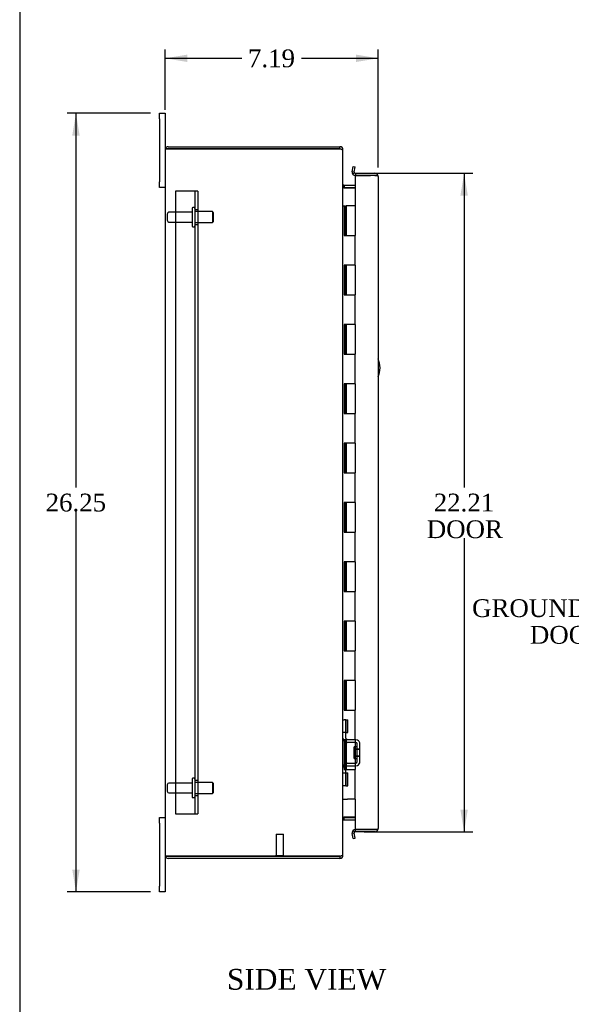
# Model space of a CAD drawing. Header units: inches. Extents: x 1 to 150, y -1 to 99.
# Tile 2 of 11: x 1 to 19, y 28 to 61. Entities that reach past the tile are written whole.
import ezdxf
from ezdxf import colors
from ezdxf.entities.mleader import LeaderData, LeaderLine
from ezdxf.enums import TextEntityAlignment as Align
from ezdxf.lldxf.tags import DXFTag
from ezdxf.math import Vec2, Vec3

# ---------------------------------------------------------------- set-up
doc = ezdxf.new("R2010")
doc.units = ezdxf.units.IN
doc.header["$MEASUREMENT"] = 0
for name, color, linetype in [('COM40153-1', 7, 'Continuous'), ('COM40676', 7, 'Continuous'), ('COM42780', 7, 'Continuous'), ('COM48431', 7, 'Continuous'), ('COM71102-11', 7, 'Continuous'), ('Default', 7, 'Continuous'), ('FET07710', 7, 'Continuous'), ('GSK10080', 7, 'Continuous'), ('HNG10610-20B', 7, 'Continuous'), ('HNG10610-20C', 7, 'Continuous'), ('STD21878', 7, 'Continuous'), ('STD26094', 7, 'Continuous')]:
    doc.layers.add(name, color=color, linetype=linetype)
doc.styles.add('SEACAD_Times_New_Roman', font='times.ttf')
tags = doc.linetypes.add('HIDDEN2', pattern=[0.1875, 0.125, -0.0625]).pattern_tags.tags
tags[6:7] = [DXFTag(74, 4), DXFTag(75, 0), DXFTag(340, '0'), DXFTag(46, 0.0), DXFTag(50, 0.0), DXFTag(44, 0.0), DXFTag(45, 0.0)]
tags[4:5] = [DXFTag(74, 4), DXFTag(75, 0), DXFTag(340, '0'), DXFTag(46, 0.0), DXFTag(50, 0.0), DXFTag(44, 0.0), DXFTag(45, 0.0)]
doc.dimstyles.new('HAMMOND_(STH_-_120x80)', dxfattribs={"dimtxt": 0.6, "dimasz": 0.75, "dimexe": 0.3, "dimexo": 0.3, "dimgap": 0.15, "dimtad": 0, "dimtih": 1, "dimtoh": 1, "dimzin": 0, "dimdsep": 46, "dimtxsty": 'SEACAD_Times_New_Roman', "dimblk1": '_SE_FILLED', "dimblk2": '_SE_FILLED', "dimsah": 1, "dimcen": 0.3, "dimadec": 0, "dimazin": 0, "dimtfac": 0.8, "dimtofl": 0, "dimtmove": 0, "dimatfit": 3, "dimfxl": 1, "dimtolj": 1, "dimtzin": 0, "dimarcsym": 0})

# ---------------------------------------------------------------- blocks, each defined once
blk = doc.blocks.new('SE8')
at = {"layer": 'COM40153-1', "color": 7, "linetype": 'Continuous'}
blk.add_arc((12.047, 49.706), 0.75, 335.9701, 24.0299, dxfattribs=at)
at = {"layer": 'COM40676', "color": 7, "linetype": 'HIDDEN2'}
for p, q in [((6.526, 55.666), (5.901, 55.666)), ((5.901, 55.666), (5.901, 34.666)), ((6.651, 55.666), (6.526, 55.666)), ((6.556, 55.666), (6.556, 34.666)), ((6.651, 55.666), (6.651, 34.666)), ((6.651, 55.041), (6.556, 55.041)), ((6.556, 54.541), (6.651, 54.541)), ((6.651, 35.791), (6.556, 35.791)), ((6.556, 35.291), (6.651, 35.291)), ((5.901, 34.666), (6.526, 34.666)), ((6.526, 34.666), (6.651, 34.666))]:
    blk.add_line(p, q, dxfattribs=at)
at = {"layer": 'COM42780', "color": 7, "linetype": 'HIDDEN2'}
for p, q in [((11.547, 37.843), (11.589, 37.843)), ((11.639, 37.843), (11.589, 37.843)), ((11.639, 37.843), (11.706, 37.843)), ((11.639, 37.406), (11.639, 37.843)), ((11.642, 37.843), (11.642, 37.406)), ((11.706, 37.406), (11.706, 37.843)), ((11.589, 37.406), (11.547, 37.406)), ((11.639, 37.406), (11.589, 37.406)), ((11.639, 37.406), (11.706, 37.406)), ((11.642, 37.221), (11.642, 37.406)), ((11.977, 37.073), (11.687, 37.078)), ((11.978, 37.168), (11.689, 37.173)), ((11.929, 36.533), (11.929, 36.923)), ((12.024, 36.923), (11.929, 36.923)), ((12.032, 37.156), (11.978, 37.168)), ((12.024, 36.431), (12.024, 37.025)), ((12.119, 36.431), (12.119, 37.025)), ((12.119, 36.853), (11.929, 36.853)), ((12.119, 36.835), (11.929, 36.835)), ((11.929, 36.622), (12.119, 36.622)), ((12.119, 36.603), (11.929, 36.603)), ((11.929, 36.533), (12.024, 36.533)), ((11.642, 36.05), (11.642, 36.235)), ((11.687, 36.378), (11.977, 36.383)), ((11.689, 36.283), (11.978, 36.288)), ((11.978, 36.288), (12.032, 36.3)), ((11.547, 36.05), (11.589, 36.05)), ((11.589, 36.05), (11.639, 36.05)), ((11.639, 36.05), (11.706, 36.05)), ((11.639, 35.613), (11.639, 36.05)), ((11.641, 35.918), (11.642, 35.918)), ((11.641, 35.809), (11.641, 35.918)), ((11.641, 35.888), (11.642, 35.888)), ((11.642, 36.05), (11.642, 35.613)), ((11.706, 35.613), (11.706, 36.05)), ((11.589, 35.613), (11.547, 35.613)), ((11.639, 35.613), (11.589, 35.613)), ((11.639, 35.613), (11.706, 35.613)), ((11.641, 35.809), (11.642, 35.809)), ((11.641, 35.778), (11.641, 35.809)), ((11.641, 35.803), (11.642, 35.803)), ((11.641, 35.778), (11.642, 35.778)), ((11.641, 35.745), (11.641, 35.778)), ((11.641, 35.745), (11.642, 35.745))]:
    blk.add_line(p, q, dxfattribs=at)
for centre, radius, start, end in [((11.69, 37.221), 0.143, 180, 206.9082), ((11.69, 37.221), 0.048, 180, 269), ((11.69, 37.221), 0.143, 206.9082, 269), ((11.976, 37.025), 0.048, 0, 89), ((11.976, 37.025), 0.143, 0, 66.6665), ((11.69, 36.235), 0.143, 153.0918, 180), ((11.69, 36.235), 0.143, 91, 153.0918), ((11.69, 36.235), 0.048, 91, 180), ((11.976, 36.431), 0.048, 271, 0), ((11.976, 36.431), 0.143, 293.3335, 0)]:
    blk.add_arc(centre, radius, start, end, dxfattribs=at)
at = {"layer": 'COM48431', "color": 7, "linetype": 'Continuous'}
for p, q in [((5.655, 57.166), (11.439, 57.166)), ((11.439, 57.094), (11.439, 57.166)), ((5.547, 57.058), (5.547, 33.274)), ((5.553, 57.094), (5.655, 57.094)), ((5.655, 57.094), (5.553, 57.094)), ((5.655, 57.094), (11.439, 57.094)), ((11.439, 57.094), (5.655, 57.094)), ((11.523, 57.058), (11.547, 57.058)), ((11.547, 57.034), (11.547, 57.058)), ((11.547, 33.3), (11.547, 57.032)), ((11.583, 55.863), (11.583, 55.791)), ((11.583, 55.863), (11.962, 55.863)), ((11.583, 55.791), (11.962, 55.791)), ((11.583, 55.778), (11.962, 55.778)), ((11.962, 34.555), (11.583, 34.555)), ((11.583, 34.541), (11.962, 34.541)), ((11.583, 34.469), (11.583, 34.541)), ((11.583, 34.469), (11.962, 34.469)), ((5.655, 33.238), (5.553, 33.238)), ((5.553, 33.238), (5.655, 33.238)), ((5.655, 33.238), (11.439, 33.238)), ((11.439, 33.238), (5.655, 33.238)), ((11.439, 33.238), (11.439, 33.166)), ((11.523, 33.274), (11.547, 33.274)), ((11.547, 33.274), (11.547, 33.298)), ((11.439, 33.166), (5.655, 33.166))]:
    blk.add_line(p, q, dxfattribs=at)
for centre, radius, start, end in [((5.655, 57.058), 0.108, 90, 160.5288), ((11.439, 57.058), 0.108, 0, 90), ((5.655, 57.058), 0.108, 160.5288, 180), ((11.439, 57.058), 0.036, 51.2764, 90), ((11.583, 55.899), 0.036, 180, 270), ((11.583, 55.899), 0.108, 259.6032, 270), ((11.583, 34.433), 0.108, 90, 100.3965), ((11.583, 34.433), 0.036, 90, 180), ((5.655, 33.274), 0.108, 180, 199.4712), ((5.655, 33.274), 0.108, 199.4712, 270), ((11.439, 33.274), 0.108, 270, 360), ((11.439, 33.274), 0.036, 270, 308.7236)]:
    blk.add_arc(centre, radius, start, end, dxfattribs=at)
for centre, start_param, end_param in [((5.655, 57.058), 2.801756, 3.141593), ((5.655, 33.274), 3.141593, 3.48143)]:
    blk.add_ellipse(centre, major_axis=(0.108, 0), ratio=0.997813, start_param=start_param, end_param=end_param, dxfattribs=at)
for points, knots in [([(11.547, 57.032), (11.547, 57.038), (11.544, 57.043), (11.533, 57.053), (11.525, 57.058), (11.505, 57.068), (11.493, 57.074), (11.467, 57.084), (11.453, 57.089), (11.439, 57.094)], [0, 0, 0, 0, 0.25, 0.25, 0.5, 0.5, 0.75, 0.75, 1, 1, 1, 1]), ([(11.547, 55.881), (11.547, 55.871), (11.547, 55.86), (11.55, 55.84), (11.551, 55.83), (11.555, 55.815), (11.557, 55.81), (11.56, 55.801), (11.562, 55.797), (11.567, 55.789), (11.569, 55.785), (11.574, 55.781), (11.576, 55.78), (11.579, 55.778), (11.581, 55.778), (11.583, 55.778)], [0, 0, 0, 0, 0.25, 0.25, 0.5, 0.5, 0.625, 0.625, 0.75, 0.75, 0.875, 0.875, 0.9375, 0.9375, 1, 1, 1, 1]), ([(11.583, 34.555), (11.581, 34.554), (11.579, 34.554), (11.576, 34.553), (11.574, 34.551), (11.569, 34.547), (11.567, 34.544), (11.562, 34.536), (11.56, 34.531), (11.557, 34.522), (11.555, 34.517), (11.551, 34.503), (11.55, 34.492), (11.547, 34.472), (11.547, 34.462), (11.547, 34.451)], [0, 0, 0, 0, 0.0625, 0.0625, 0.125, 0.125, 0.25, 0.25, 0.375, 0.375, 0.5, 0.5, 0.75, 0.75, 1, 1, 1, 1]), ([(11.439, 33.238), (11.453, 33.243), (11.467, 33.249), (11.493, 33.259), (11.505, 33.264), (11.525, 33.274), (11.533, 33.279), (11.544, 33.29), (11.547, 33.295), (11.547, 33.3)], [0, 0, 0, 0, 0.25, 0.25, 0.5, 0.5, 0.75, 0.75, 1, 1, 1, 1])]:
    blk.add_open_spline(points, degree=3, knots=knots, dxfattribs=at)
at = {"layer": 'COM71102-11', "color": 7, "linetype": 'Continuous'}
for p, q in [((11.858, 56.323), (11.888, 56.493)), ((11.888, 56.493), (11.959, 56.481)), ((11.929, 56.311), (11.959, 56.481)), ((11.929, 56.311), (11.858, 56.323)), ((11.937, 56.282), (11.882, 56.235)), ((12.624, 56.197), (11.962, 56.197)), ((11.962, 56.197), (11.962, 55.166)), ((11.965, 56.269), (11.965, 56.197)), ((11.965, 56.269), (12.624, 56.269)), ((11.965, 56.197), (12.472, 56.197)), ((12.624, 56.197), (12.726, 56.197)), ((12.726, 56.197), (12.66, 56.197)), ((12.732, 56.161), (12.732, 34.172)), ((11.962, 35.166), (11.962, 34.136)), ((11.929, 34.021), (11.858, 34.009)), ((11.888, 33.839), (11.858, 34.009)), ((11.937, 34.051), (11.882, 34.097)), ((11.959, 33.851), (11.929, 34.021)), ((11.962, 34.136), (12.624, 34.136)), ((11.965, 34.064), (11.965, 34.136)), ((12.472, 34.136), (11.965, 34.136)), ((12.624, 34.064), (11.965, 34.064)), ((12.624, 34.136), (12.726, 34.136)), ((12.726, 34.136), (12.66, 34.136)), ((11.888, 33.839), (11.959, 33.851))]:
    blk.add_line(p, q, dxfattribs=at)
for centre, radius, start, end in [((11.965, 56.305), 0.108, 170.0001, 219.9999), ((11.965, 56.305), 0.108, 220, 270), ((11.965, 56.305), 0.036, 170, 220), ((11.965, 56.305), 0.036, 220, 270), ((12.624, 56.161), 0.108, 19.4712, 90), ((12.624, 56.161), 0.108, 0, 19.4712), ((11.965, 34.028), 0.108, 140.0001, 189.9999), ((11.965, 34.028), 0.108, 90, 140), ((11.965, 34.028), 0.036, 140, 190), ((11.965, 34.028), 0.036, 90, 140), ((12.624, 34.172), 0.108, 270, 340.5288), ((12.624, 34.172), 0.108, 340.5288, 0)]:
    blk.add_arc(centre, radius, start, end, dxfattribs=at)
for centre, start_param, end_param in [((12.624, 56.161), 3.141593, 3.48143), ((12.624, 34.172), 2.801756, 3.141593)]:
    blk.add_ellipse(centre, major_axis=(-0.108, 0), ratio=0.997813, start_param=start_param, end_param=end_param, dxfattribs=at)
at = {"layer": 'FET07710', "color": 7, "linetype": 'Continuous'}
for p, q in [((5.36, 58.104), (5.36, 58.291)), ((5.36, 58.291), (5.547, 58.291)), ((5.547, 58.291), (5.547, 58.104)), ((5.36, 58.104), (5.36, 55.979)), ((5.547, 58.104), (5.547, 57.058)), ((5.36, 55.791), (5.36, 55.979)), ((5.547, 55.791), (5.36, 55.791)), ((5.36, 34.354), (5.36, 34.541)), ((5.36, 34.541), (5.547, 34.541)), ((5.36, 34.354), (5.36, 32.229)), ((5.547, 33.274), (5.547, 32.229)), ((5.36, 32.041), (5.36, 32.229)), ((5.547, 32.229), (5.547, 32.041)), ((5.547, 32.041), (5.36, 32.041))]:
    blk.add_line(p, q, dxfattribs=at)
at = {"layer": 'GSK10080', "color": 7, "linetype": 'Continuous'}
for p, q in [((12.66, 56.197), (12.472, 56.197)), ((12.472, 56.197), (12.472, 56.197)), ((12.66, 56.197), (12.66, 56.197)), ((12.66, 34.136), (12.472, 34.136)), ((12.472, 34.136), (12.472, 34.136)), ((12.66, 34.136), (12.66, 34.136))]:
    blk.add_line(p, q, dxfattribs=at)
at = {"layer": 'HNG10610-20B', "color": 7, "linetype": 'Continuous'}
for p, q in [((11.547, 55.166), (11.573, 55.166)), ((11.573, 55.166), (11.591, 55.166)), ((11.591, 55.166), (11.633, 55.166)), ((11.591, 55.166), (11.591, 54.166)), ((11.633, 55.166), (11.633, 54.166)), ((11.591, 54.166), (11.699, 54.166)), ((11.699, 54.166), (11.962, 54.166)), ((11.962, 53.166), (11.962, 54.166)), ((11.699, 53.166), (11.591, 53.166)), ((11.591, 53.166), (11.591, 52.166)), ((11.633, 53.166), (11.633, 52.166)), ((11.962, 53.166), (11.699, 53.166)), ((11.591, 52.166), (11.699, 52.166)), ((11.699, 52.166), (11.962, 52.166)), ((11.962, 51.166), (11.962, 52.166)), ((11.699, 51.166), (11.591, 51.166)), ((11.591, 51.166), (11.591, 50.166)), ((11.633, 51.166), (11.633, 50.166)), ((11.962, 51.166), (11.699, 51.166)), ((11.591, 50.166), (11.699, 50.166)), ((11.699, 50.166), (11.962, 50.166)), ((11.962, 49.166), (11.962, 50.166)), ((11.699, 49.166), (11.591, 49.166)), ((11.591, 49.166), (11.591, 48.166)), ((11.633, 49.166), (11.633, 48.166)), ((11.962, 49.166), (11.699, 49.166)), ((11.591, 48.166), (11.699, 48.166)), ((11.699, 48.166), (11.962, 48.166)), ((11.962, 47.166), (11.962, 48.166)), ((11.699, 47.166), (11.591, 47.166)), ((11.591, 47.166), (11.591, 46.166)), ((11.633, 47.166), (11.633, 46.166)), ((11.962, 47.166), (11.699, 47.166)), ((11.591, 46.166), (11.699, 46.166)), ((11.699, 46.166), (11.962, 46.166)), ((11.962, 45.166), (11.962, 46.166)), ((11.699, 45.166), (11.591, 45.166)), ((11.591, 45.166), (11.591, 44.166)), ((11.633, 45.166), (11.633, 44.166)), ((11.962, 45.166), (11.699, 45.166)), ((11.591, 44.166), (11.699, 44.166)), ((11.699, 44.166), (11.962, 44.166)), ((11.962, 43.166), (11.962, 44.166)), ((11.699, 43.166), (11.591, 43.166)), ((11.591, 43.166), (11.591, 42.166)), ((11.633, 43.166), (11.633, 42.166)), ((11.962, 43.166), (11.699, 43.166)), ((11.591, 42.166), (11.699, 42.166)), ((11.699, 42.166), (11.962, 42.166)), ((11.962, 41.166), (11.962, 42.166)), ((11.699, 41.166), (11.591, 41.166)), ((11.591, 41.166), (11.591, 40.166)), ((11.633, 41.166), (11.633, 40.166)), ((11.962, 41.166), (11.699, 41.166)), ((11.591, 40.166), (11.699, 40.166)), ((11.699, 40.166), (11.962, 40.166)), ((11.962, 39.166), (11.962, 40.166)), ((11.699, 39.166), (11.591, 39.166)), ((11.591, 39.166), (11.591, 38.166)), ((11.633, 39.166), (11.633, 38.166)), ((11.962, 39.166), (11.699, 39.166)), ((11.591, 38.166), (11.699, 38.166)), ((11.699, 38.166), (11.962, 38.166)), ((11.962, 37.166), (11.962, 38.166)), ((11.699, 37.166), (11.591, 37.166)), ((11.591, 37.166), (11.591, 36.166)), ((11.633, 37.166), (11.633, 36.166)), ((11.962, 37.166), (11.699, 37.166)), ((11.591, 36.166), (11.699, 36.166)), ((11.699, 36.166), (11.962, 36.166)), ((11.962, 35.166), (11.962, 36.166)), ((11.547, 35.166), (11.573, 35.166)), ((11.573, 35.166), (11.699, 35.166)), ((11.962, 35.166), (11.699, 35.166))]:
    blk.add_line(p, q, dxfattribs=at)
at = {"layer": 'HNG10610-20C', "color": 7, "linetype": 'Continuous'}
for p, q in [((11.962, 55.166), (11.654, 55.166)), ((11.654, 55.166), (11.654, 54.166)), ((11.962, 55.166), (11.962, 54.166)), ((11.699, 54.166), (11.962, 54.166)), ((11.654, 53.166), (11.654, 52.166)), ((11.962, 53.166), (11.699, 53.166)), ((11.962, 53.166), (11.962, 52.166)), ((11.699, 52.166), (11.962, 52.166)), ((11.654, 51.166), (11.654, 50.166)), ((11.962, 51.166), (11.699, 51.166)), ((11.962, 51.166), (11.962, 50.166)), ((11.699, 50.166), (11.962, 50.166)), ((11.654, 49.166), (11.654, 48.166)), ((11.962, 49.166), (11.699, 49.166)), ((11.962, 49.166), (11.962, 48.166)), ((11.699, 48.166), (11.962, 48.166)), ((11.654, 47.166), (11.654, 46.166)), ((11.962, 47.166), (11.699, 47.166)), ((11.962, 47.166), (11.962, 46.166)), ((11.699, 46.166), (11.962, 46.166)), ((11.654, 45.166), (11.654, 44.166)), ((11.962, 45.166), (11.699, 45.166)), ((11.962, 45.166), (11.962, 44.166)), ((11.699, 44.166), (11.962, 44.166)), ((11.654, 43.166), (11.654, 42.166)), ((11.962, 43.166), (11.699, 43.166)), ((11.962, 43.166), (11.962, 42.166)), ((11.699, 42.166), (11.962, 42.166)), ((11.654, 41.166), (11.654, 40.166)), ((11.962, 41.166), (11.699, 41.166)), ((11.962, 41.166), (11.962, 40.166)), ((11.699, 40.166), (11.962, 40.166)), ((11.654, 39.166), (11.654, 38.166)), ((11.962, 39.166), (11.699, 39.166)), ((11.962, 39.166), (11.962, 38.166)), ((11.699, 38.166), (11.962, 38.166)), ((11.654, 37.166), (11.654, 36.166)), ((11.962, 37.166), (11.699, 37.166)), ((11.962, 37.166), (11.962, 36.166)), ((11.699, 36.166), (11.962, 36.166))]:
    blk.add_line(p, q, dxfattribs=at)
at = {"layer": 'STD21878', "color": 7, "linetype": 'HIDDEN2'}
for p, q in [((9.29, 33.988), (9.54, 33.988)), ((9.29, 33.988), (9.29, 33.269)), ((9.54, 33.269), (9.54, 33.988)), ((9.274, 33.269), (9.555, 33.269)), ((9.274, 33.269), (9.274, 33.238)), ((9.555, 33.238), (9.555, 33.269))]:
    blk.add_line(p, q, dxfattribs=at)
at = {"layer": 'STD21878', "color": 7, "linetype": 'Continuous'}
for p, q in [((9.274, 33.238), (9.274, 33.238)), ((9.555, 33.238), (9.555, 33.238))]:
    blk.add_line(p, q, dxfattribs=at)
at = {"layer": 'STD26094', "color": 7, "linetype": 'HIDDEN2'}
for p, q in [((5.619, 54.896), (5.619, 54.686)), ((6.456, 54.956), (5.679, 54.956)), ((6.456, 55.086), (6.456, 54.496)), ((6.526, 55.116), (6.486, 55.116)), ((7.143, 54.979), (6.556, 54.979)), ((7.143, 54.979), (7.143, 54.604)), ((7.181, 54.941), (7.143, 54.979)), ((7.181, 54.641), (7.181, 54.941)), ((5.679, 54.626), (6.456, 54.626)), ((6.486, 54.466), (6.526, 54.466)), ((6.556, 54.604), (7.143, 54.604)), ((7.143, 54.604), (7.181, 54.641)), ((6.526, 35.866), (6.486, 35.866)), ((5.619, 35.646), (5.619, 35.436)), ((6.456, 35.706), (5.679, 35.706)), ((6.456, 35.836), (6.456, 35.246)), ((7.143, 35.729), (6.556, 35.729)), ((7.143, 35.729), (7.143, 35.354)), ((7.181, 35.691), (7.143, 35.729)), ((7.181, 35.391), (7.181, 35.691)), ((5.679, 35.376), (6.456, 35.376)), ((6.486, 35.216), (6.526, 35.216)), ((6.556, 35.354), (7.143, 35.354)), ((7.143, 35.354), (7.181, 35.391))]:
    blk.add_line(p, q, dxfattribs=at)
for centre, radius, start, end in [((5.679, 54.896), 0.06, 90, 180), ((6.486, 55.086), 0.03, 90, 180), ((6.526, 55.086), 0.03, 0, 90), ((5.679, 54.686), 0.06, 180, 270), ((6.486, 54.496), 0.03, 180, 270), ((6.526, 54.496), 0.03, 270, 0), ((6.486, 35.836), 0.03, 90, 180), ((6.526, 35.836), 0.03, 0, 90), ((5.679, 35.646), 0.06, 90, 180), ((5.679, 35.436), 0.06, 180, 270), ((6.486, 35.246), 0.03, 180, 270), ((6.526, 35.246), 0.03, 270, 0)]:
    blk.add_arc(centre, radius, start, end, dxfattribs=at)
blk = doc.blocks.new('DMBLK7276')
at = {"layer": 'Default', "linetype": 'Continuous'}
for points in [[(6.297, 60.271), (5.547, 60.146), (6.297, 60.021)], [(11.982, 60.271), (11.982, 60.021), (12.732, 60.146)]]:
    blk.add_hatch(color=7, dxfattribs=at).paths.add_polyline_path(points)
at = {"layer": 'Default', "color": 7, "linetype": 'Continuous'}
for p, q in [((5.547, 58.404), (5.547, 60.446)), ((12.732, 56.461), (12.732, 60.446)), ((5.547, 60.146), (8.133, 60.146)), ((10.146, 60.146), (12.732, 60.146))]:
    blk.add_line(p, q, dxfattribs=at)
at = {"layer": 'Default', "color": 7, "linetype": 'Continuous', "style": 'SEACAD_Times_New_Roman'}
blk.add_text('7.19', height=0.6, dxfattribs=at).set_placement((8.343, 60.446), align=Align.TOP_LEFT)
blk = doc.blocks.new('_SE_FILLED')
at = {"color": 0}
blk.add_line((0, 0), (-1, 0), dxfattribs=at)
blk.add_solid([(0, 0), (-1, -0.1665), (-1, 0.1665), (0, 0)], dxfattribs=at)
blk = doc.blocks.new('DMBLK7277')
at = {"layer": 'Default', "linetype": 'Continuous'}
for points in [[(2.416, 57.541), (2.666, 57.541), (2.541, 58.291)], [(2.416, 32.791), (2.541, 32.041), (2.666, 32.791)]]:
    blk.add_hatch(color=7, dxfattribs=at).paths.add_polyline_path(points)
at = {"layer": 'Default', "color": 7, "linetype": 'Continuous'}
for p, q in [((5.06, 58.291), (2.241, 58.291)), ((2.541, 58.291), (2.541, 45.676)), ((2.541, 44.866), (2.541, 32.041)), ((5.06, 32.041), (2.241, 32.041))]:
    blk.add_line(p, q, dxfattribs=at)
at = {"layer": 'Default', "color": 7, "linetype": 'Continuous', "style": 'SEACAD_Times_New_Roman'}
blk.add_text('26.25', height=0.6, dxfattribs=at).set_placement((1.518, 45.466), align=Align.TOP_LEFT)
blk = doc.blocks.new('DMBLK7294')
at = {"layer": 'Default', "linetype": 'Continuous'}
for points in [[(15.758, 55.519), (15.633, 56.269), (15.508, 55.519)], [(15.758, 34.814), (15.508, 34.814), (15.633, 34.064)]]:
    blk.add_hatch(color=7, dxfattribs=at).paths.add_polyline_path(points)
at = {"layer": 'Default', "color": 7, "linetype": 'Continuous'}
for p, q in [((12.265, 56.269), (15.933, 56.269)), ((15.633, 56.269), (15.633, 45.676)), ((15.633, 43.966), (15.633, 34.064)), ((12.265, 34.064), (15.933, 34.064))]:
    blk.add_line(p, q, dxfattribs=at)
at = {"layer": 'Default', "color": 7, "linetype": 'Continuous', "style": 'SEACAD_Times_New_Roman'}
for s, p in [('22.21', (14.609, 45.466)), ('DOOR', (14.375, 44.566))]:
    blk.add_text(s, height=0.6, dxfattribs=at).set_placement(p, align=Align.TOP_LEFT)
blk = doc.blocks.new('BORDER')
at = {"layer": 'Default', "color": 7, "linetype": 'Continuous'}
blk.add_line((-41.86, 27.86), (-41.86, 0), dxfattribs=at)

msp = doc.modelspace()

# ---------------------------------------------------------------- block references
at = {"layer": 'Default', "color": 7, "xscale": 3.56, "yscale": 3.56, "zscale": 3.56}
msp.add_blockref('BORDER', (149.664, 0.311), dxfattribs=at)
at = {"layer": 'Default'}
msp.add_blockref('SE8', (0, 0), dxfattribs=at)

# ---------------------------------------------------------------- texts
at = {"layer": 'Default', "color": 7, "linetype": 'Continuous', "style": 'SEACAD_Times_New_Roman'}
msp.add_text('SIDE VIEW', height=0.7, dxfattribs=at).set_placement((7.634, 29.439), align=Align.TOP_LEFT)

# ---------------------------------------------------------------- dimensions: what is measured, and where the dimension line sits
at = {"layer": 'Default', "color": 7, "linetype": 'Continuous'}
dim = msp.add_linear_dim(base=(12.731858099, 60.145941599), p1=(5.546858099, 55.978676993), p2=(12.731858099, 56.160676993), text='\\A1;<>', dimstyle='HAMMOND_(STH_-_120x80)', dxfattribs=at)
dim.commit()
dim.dimension.update_dxf_attribs({"geometry": 'DMBLK7276', "text_midpoint": (9.139358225, 60.145941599), "dimtype": 160})
for base, p1, p2, text, picture, middle in [((2.541, 58.291), (5.36, 58.291), (5.36, 32.041), '\\A1;<>', 'DMBLK7277', (2.541, 45.166)), ((15.633068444, 56.268676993), (11.964858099, 56.268676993), (11.964858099, 34.063676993), '\\A1;<>\\PDOOR', 'DMBLK7294', (15.633068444, 45.166177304))]:
    dim = msp.add_linear_dim(base=base, p1=p1, p2=p2, angle=270, text=text, dimstyle='HAMMOND_(STH_-_120x80)', dxfattribs=at)
    dim.commit()
    dim.dimension.update_dxf_attribs({"geometry": picture, "text_midpoint": middle, "dimtype": 161})

# ---------------------------------------------------------------- leaders
ml = msp.add_multileader_mtext('Standard', dxfattribs=at)
ml.set_content('{\\pxsm0.9;\\fTimes New Roman|b0||i0||c0|p34;\\W1.;GROUND STUD\\PDOOR\\P}', color=7)
ml.set_leader_properties()
ml.build(insert=Vec2(0, 0))
ml.multileader.update_dxf_attribs({"dogleg_length": 0, "arrow_head_size": 0.75})
ctx = ml.context
ctx.base_point, ctx.char_height, ctx.arrow_head_size, ctx.landing_gap_size = Vec3(15.915, 41.388), 0.6, 0.75, 0.21
ctx.text_align_type = 1
notes = []
notes.append((ctx, [(0, (1, 1, 0), (22.479, 41.598), (-1, 0), 0, [(0, [(27.501, 36.268)], 0, [])])]))
ctx.mtext.insert, ctx.mtext.alignment = Vec3(19.137, 41.905), 2
for ctx, leaders in notes:
    for number, flags, end, landing, length, lines in leaders:
        leader = LeaderData()
        leader.index, (leader.has_last_leader_line, leader.has_dogleg_vector, leader.attachment_direction) = number, flags
        leader.last_leader_point, leader.dogleg_vector, leader.dogleg_length = Vec3(end), Vec3(landing), length
        for number, points, colour, breaks in lines:
            line = LeaderLine()
            line.index, line.vertices, line.color, line.breaks = number, Vec3.list(points), colors.encode_raw_color(colour), breaks
            leader.lines.append(line)
        ctx.leaders.append(leader)

doc.saveas('drawing.dxf')
